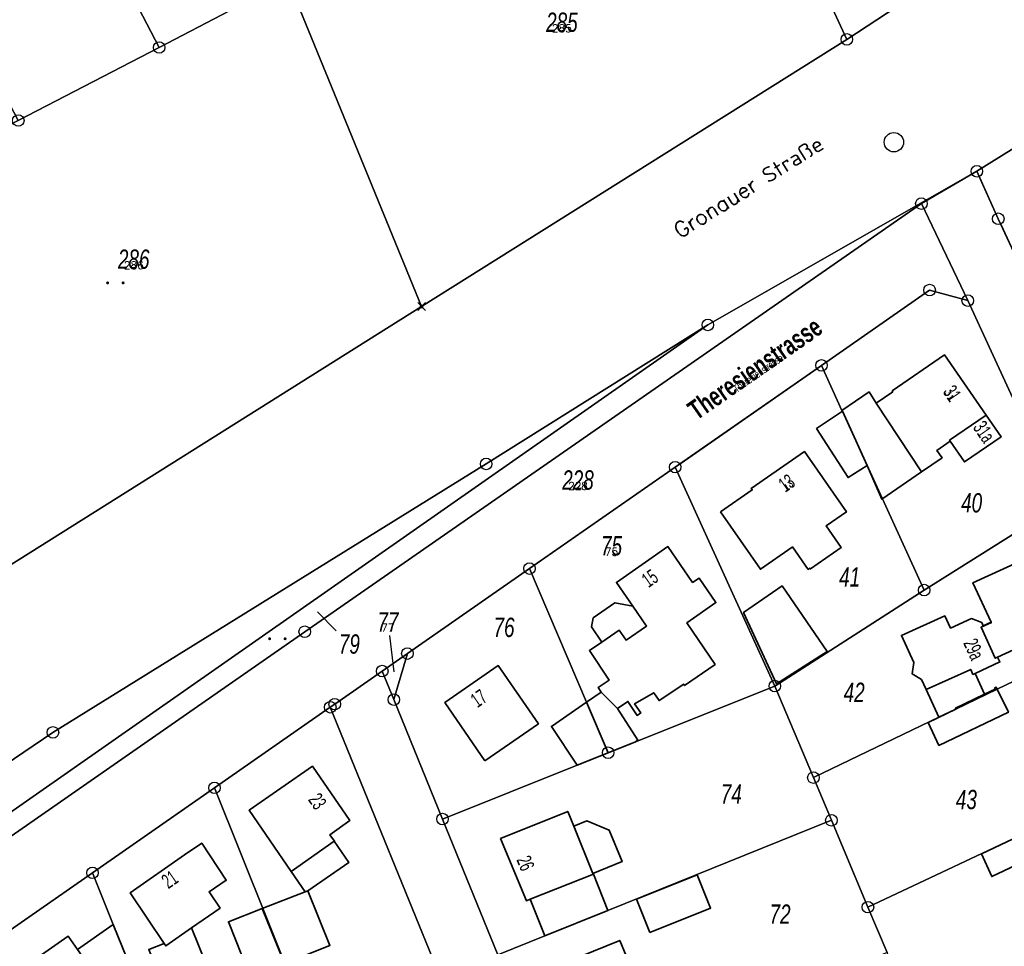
# Model space of a CAD drawing. Header units: metres. Extents: x 339653 to 341672, y 5744753 to 5747397.
# Tile 239 of 256: x 340869 to 340996, y 5746313 to 5746433. Entities that reach past the tile are written whole.
import ezdxf
from ezdxf.enums import TextEntityAlignment as Align

# ---------------------------------------------------------------- set-up
doc = ezdxf.new("R2010")
doc.units = ezdxf.units.M
doc.header["$LTSCALE"] = 0.03
doc.header["$PDMODE"] = 3
doc.header["$PDSIZE"] = 0.5
for name, color, linetype, lineweight in [('B-Beschriftung', 83, 'Continuous', 25), ('B-Flurstücksnummer', 83, 'Continuous', 25), ('B-Gebäude', 15, 'Continuous', 35), ('Flurstücke_Grenzpunkte', 7, 'Continuous', 25), ('Lagebezeichnungen', 7, 'Continuous', 25), ('Netzpunkte', 7, 'Continuous', 25), ('Siedlung', 7, 'Continuous', 25), ('Verkehr', 7, 'Continuous', 25)]:
    doc.layers.add(name, color=color, linetype=linetype, lineweight=lineweight)
doc.layers.add('B-Flurstück', color=83, linetype='Continuous')
doc.styles.add('FLURSTUECKSNUMMER', font='simplex.shx')
doc.styles.add('Flurstücksnummer - K 10 700', font='ariali.ttf', dxfattribs={"width": 0.7})
doc.styles.add('HAUSNUMMER', font='simplex.shx')
doc.styles.add('Hausnummern NRW', font='arial.ttf', dxfattribs={"width": 0.595})
doc.styles.add('Name - Bauwerken u. Einrichtungen - F 10', font='arialbd.ttf', dxfattribs={"width": 0.7})
doc.styles.add('STRASSENNAME_DKKM1000', font='simplex.shx')
doc.styles.add('Textart 8113', font='arial.ttf', dxfattribs={"width": 0.7})

# ---------------------------------------------------------------- blocks, each defined once
blk = doc.blocks.new('Gras')
for points in [[(-0.416667, 0.083333, -1), (-0.416667, -0.083333, -1)], [(0.416667, 0.083333, -1), (0.416667, -0.083333, -1)]]:
    blk.add_hatch(color=256).paths.add_polyline_path(points, flags=0)
blk = doc.blocks.new('S1600.8202')
at = {"lineweight": -2}
blk.add_circle((-0.000001, 0.000001), 0.5, dxfattribs=at)
blk = doc.blocks.new('Grenzpunkt mit Abmarkung (Marke)')
at = {"lineweight": -2}
blk.add_circle((0, 0), 0.499, dxfattribs=at)
blk = doc.blocks.new('Grenzpunkt. Abmarkung nach Quellenlage nicht zu spezifizieren')
at = {"lineweight": -2}
blk.add_hatch(color=256, dxfattribs=at).paths.add_polyline_path([(0, 0.165, -1), (0, -0.165, -1)], flags=0)
blk.add_point((0, 0), dxfattribs=at)

msp = doc.modelspace()

# ---------------------------------------------------------------- linework, layer by layer
at = {"layer": 'B-Flurstück', "color": 83}
for points in [[(340944.112, 5746498.516, 0), (340945.023, 5746496.558, 0), (340958.905, 5746466.508, 0), (340975.709, 5746430.13, 0), (340982.221, 5746434.404, 0), (340965.813, 5746469.983, 0), (340951.907, 5746500.135, 0), (340953.916, 5746505.35, 0), (340954.827, 5746507.694, 0), (340940.227, 5746499.79, 0), (340944.112, 5746498.516, 0)], [(340825.272, 5746308.076, 0), (340873.019, 5746340.454, 0), (340929.054, 5746375.192, 0), (340957.725, 5746393.174, 0), (340992.518, 5746413.062, 0), (341027.971, 5746435.131, 0), (341041.068, 5746443.604, 0), (341054.274, 5746452.054, 0), (341078.671, 5746470.326, 0), (341083.682, 5746474.08, 0), (341067.359, 5746486.632, 0), (341063.434, 5746489.651, 0), (341027.65, 5746464.228, 0), (341025.71, 5746462.955, 0), (340982.221, 5746434.404, 0), (340975.709, 5746430.13, 0), (340920.701, 5746395.567, 0), (340865.571, 5746360.932, 0), (340814.505, 5746326.703, 0), (340807.836, 5746322.231, 0), (340777.916, 5746300.517, 0)], [(340869.206, 5746462.791, 0), (340886.759, 5746429.084, 0), (340895.873, 5746433.811, 0), (340878.311, 5746467.534, 0), (340869.206, 5746462.791, 0)], [(340903.437, 5746437.734, 0), (340920.701, 5746395.567, 0), (340975.709, 5746430.13, 0), (340958.905, 5746466.508, 0), (340950.411, 5746462.099, 0), (340941.523, 5746457.491, 0), (340923.255, 5746448.014, 0), (340914.122, 5746443.277, 0), (340904.987, 5746438.538, 0), (340903.437, 5746437.734, 0)], [(340868.533, 5746419.629, 0), (340886.759, 5746429.084, 0), (340869.206, 5746462.791, 0), (340850.994, 5746453.306, 0), (340868.533, 5746419.629, 0)], [(340995.298, 5746406.916, 0), (340999.063, 5746398.757, 0), (340998.333, 5746401.678, 0), (340998.708, 5746404.674, 0), (341000.187, 5746407.254, 0), (341002.507, 5746409.138, 0), (341023.194, 5746420.307, 0), (341044.395, 5746429.171, 0), (341047.172, 5746430.347, 0), (341046.541, 5746431.717, 0), (341061.437, 5746436.391, 0), (341075.424, 5746441.719, 0), (341093.178, 5746448.482, 0), (341107.16, 5746453.808, 0), (341101.767, 5746461.922, 0), (341100.598, 5746463.682, 0), (341099.07, 5746462.658, 0), (341042.373, 5746440.763, 0), (341027.971, 5746435.131, 0), (340992.518, 5746413.062, 0), (340993.35, 5746411.224, 0), (340995.298, 5746406.916, 0)], [(340848.086, 5746409.023, 0), (340865.571, 5746360.932, 0), (340920.701, 5746395.567, 0), (340903.437, 5746437.734, 0), (340895.873, 5746433.811, 0), (340886.759, 5746429.084, 0), (340868.533, 5746419.629, 0), (340850.306, 5746410.174, 0), (340848.086, 5746409.023, 0)], [(340829.028, 5746300.195, 0), (340905.578, 5746353.477, 0), (340985.343, 5746408.877, 0), (340992.518, 5746413.062, 0), (340957.725, 5746393.174, 0), (340826.98, 5746301.795, 0), (340829.028, 5746300.195, 0)], [(341107.81, 5746163.311, 0), (341100.26, 5746179.656, 0), (341092.692, 5746196.042, 0), (341085.131, 5746212.41, 0), (341076.334, 5746231.463, 0), (341074.46, 5746235.512, 0), (341067.112, 5746251.403, 0), (341059.774, 5746267.294, 0), (341052.242, 5746283.604, 0), (341044.703, 5746299.929, 0), (341037.157, 5746316.269, 0), (341029.605, 5746332.623, 0), (341021.205, 5746350.812, 0), (341012.814, 5746368.981, 0), (341004.436, 5746387.122, 0), (340999.063, 5746398.757, 0), (340995.298, 5746406.916, 0), (340993.35, 5746411.224, 0), (340992.518, 5746413.062, 0), (340985.343, 5746408.877, 0), (340991.348, 5746396.326, 0)], [(340827.063, 5746294.153, 0), (340829.24, 5746288.234, 0), (340846.373, 5746300.166, 0), (340862.07, 5746311.098, 0), (340878.129, 5746322.282, 0), (340893.917, 5746333.277, 0), (340908.892, 5746343.707, 0), (340909.459, 5746344.102, 0), (340915.609, 5746348.385, 0), (340918.866, 5746350.653, 0), (340934.662, 5746361.653, 0), (340953.502, 5746374.771, 0), (340972.423, 5746387.945, 0), (340986.415, 5746397.687, 0), (340991.348, 5746396.326, 0), (340985.343, 5746408.877, 0), (340905.578, 5746353.477, 0), (340829.028, 5746300.195, 0), (340827.063, 5746294.153, 0)], [(340975.131, 5746382.016, 0), (340975.773, 5746380.609, 0), (340985.703, 5746358.864, 0), (341003.483, 5746370.046, 0), (340991.348, 5746396.326, 0), (340986.415, 5746397.687, 0), (340972.423, 5746387.945, 0), (340975.08, 5746382.124, 0), (340975.131, 5746382.016, 0)], [(340991.348, 5746396.326, 0), (341003.483, 5746370.046, 0), (341011.036, 5746353.69, 0), (341018.799, 5746336.88, 0), (341026.492, 5746320.226, 0), (341034.815, 5746302.209, 0), (341042.984, 5746284.528, 0), (341051.131, 5746266.892, 0), (341059.003, 5746249.855, 0), (341066.551, 5746233.516, 0), (341074.107, 5746217.214, 0), (341081.692, 5746200.848, 0), (341089.219, 5746184.5, 0), (341096.745, 5746168.152, 0), (341105.127, 5746150.002, 0)], [(340826.98, 5746301.795, 0), (340957.725, 5746393.174, 0), (340929.054, 5746375.192, 0), (340873.019, 5746340.454, 0), (340825.272, 5746308.076, 0)], [(340966.39, 5746346.453, 0), (340985.703, 5746358.864, 0), (340975.773, 5746380.609, 0), (340975.131, 5746382.016, 0), (340975.08, 5746382.124, 0), (340972.423, 5746387.945, 0), (340953.502, 5746374.771, 0), (340966.39, 5746346.453, 0)], [(340944.839, 5746337.827, 0), (340948.388, 5746339.247, 0), (340966.39, 5746346.453, 0), (340953.502, 5746374.771, 0), (340934.662, 5746361.653, 0), (340942.038, 5746344.383, 0), (340944.839, 5746337.827, 0)], [(340917.112, 5746344.694, 0), (340923.4, 5746329.244, 0), (340940.845, 5746336.228, 0), (340944.839, 5746337.827, 0), (340942.038, 5746344.383, 0), (340934.662, 5746361.653, 0), (340918.866, 5746350.653, 0), (340917.112, 5746344.694, 0)]]:
    msp.add_polyline3d(points, dxfattribs=at)
at = {"layer": 'B-Gebäude'}
for points in [[(340979.515, 5746383.076), (340981.648, 5746384.539), (340981.585, 5746384.629), (340988.336, 5746389.314), (340993.743, 5746381.504), (340988.991, 5746378.258), (340989.068, 5746378.144), (340987.347, 5746376.942), (340988.019, 5746375.998), (340985.364, 5746374.165)], [(340975.131, 5746382.016), (340975.08, 5746382.124), (340978.573, 5746384.511), (340979.515, 5746383.076), (340985.364, 5746374.165), (340980.243, 5746370.63), (340978.315, 5746374.972), (340975.773, 5746380.609)], [(340975.773, 5746380.609), (340978.315, 5746374.972), (340975.868, 5746373.426), (340971.803, 5746379.761), (340975.131, 5746382.016)], [(340989.068, 5746378.144), (340988.991, 5746378.258), (340993.743, 5746381.504), (340995.674, 5746378.715), (340990.911, 5746375.446)], [(340959.366, 5746368.996), (340963.474, 5746371.825), (340963.343, 5746372.014), (340970.224, 5746376.782), (340975.66, 5746368.977), (340973.021, 5746367.16), (340974.951, 5746364.358), (340970.985, 5746361.616), (340970.928, 5746361.698), (340970.704, 5746361.531), (340968.695, 5746364.45), (340968.62, 5746364.409), (340964.523, 5746361.567)], [(340946.027, 5746343.544), (340943.946, 5746345.667), (340943.544, 5746346.278), (340944.984, 5746347.224), (340942.4, 5746351.044), (340943.999, 5746352.147), (340946.248, 5746353.699), (340947.148, 5746352.395), (340949.801, 5746354.219), (340948.027, 5746356.787), (340945.907, 5746359.857), (340952.567, 5746364.489), (340955.754, 5746359.853), (340956.587, 5746360.427), (340958.774, 5746357.249), (340954.994, 5746354.629), (340958.662, 5746349.244), (340954.725, 5746346.517), (340954.601, 5746346.697), (340951.427, 5746344.563), (340950.736, 5746345.59), (340948.257, 5746344.14), (340949.049, 5746342.964), (340948.585, 5746342.652), (340947.396, 5746344.467)], [(340994.4, 5746354.662), (340994.383, 5746354.699), (340992.023, 5746359.807), (340999.956, 5746363.449), (341004.14, 5746354.299), (340995.212, 5746350.196), (340994.895, 5746350.05), (340993.07, 5746354.057)], [(340966.597, 5746346.737), (340962.343, 5746355.984), (340967.324, 5746359.415), (340973.171, 5746350.918)], [(340943.999, 5746352.147), (340942.659, 5746354.132), (340942.873, 5746355.265), (340945.709, 5746357.219), (340948.027, 5746356.787), (340949.801, 5746354.219), (340947.148, 5746352.395), (340946.248, 5746353.699)], [(340985.975, 5746345.983), (340985.382, 5746347.275), (340984.157, 5746348.023), (340984.358, 5746349.505), (340982.759, 5746352.99), (340988.401, 5746355.53), (340989.116, 5746353.94), (340991.83, 5746355.182), (340993.155, 5746354.655), (340993.356, 5746354.224), (340994.383, 5746354.699), (340994.4, 5746354.662), (340993.07, 5746354.057), (340994.895, 5746350.05), (340995.212, 5746350.196), (340995.499, 5746349.571), (340992.302, 5746348.085), (340992.023, 5746347.955), (340991.726, 5746348.593)], [(340928.87, 5746336.79), (340923.695, 5746344.302), (340930.627, 5746349.1), (340935.814, 5746341.572)], [(340987.613, 5746342.417), (340985.975, 5746345.983), (340991.726, 5746348.593), (340992.023, 5746347.955), (340992.302, 5746348.085), (340993.531, 5746345.41), (340989.76, 5746343.573), (340989.808, 5746343.473)], [(340942.038, 5746344.383), (340943.946, 5746345.667), (340946.027, 5746343.544), (340948.688, 5746339.452), (340948.388, 5746339.247), (340944.839, 5746337.827)], [(340993.531, 5746345.41), (340994.874, 5746346.066), (340994.814, 5746346.193), (340995.039, 5746346.302), (340995.16, 5746346.05), (340996.596, 5746343.064), (340987.606, 5746338.77), (340986.236, 5746341.732), (340989.808, 5746343.473), (340989.76, 5746343.573)], [(340940.845, 5746336.228), (340937.494, 5746341.227), (340942.038, 5746344.383), (340944.839, 5746337.827)], [(340909.384, 5746326.367), (340903.818, 5746322.468), (340898.398, 5746330.367), (340906.578, 5746336.063), (340911.424, 5746329.057), (340908.851, 5746327.217), (340909.425, 5746326.396)], [(340942.917, 5746322.098), (340934.727, 5746318.857), (340934.253, 5746318.67), (340930.923, 5746326.71), (340939.617, 5746330.224), (340940.384, 5746328.335), (340942.871, 5746322.209)], [(340940.384, 5746328.335), (340942.071, 5746329.019), (340944.97, 5746327.783), (340946.626, 5746323.727), (340942.871, 5746322.209)], [(341001.313, 5746328.631), (341003.127, 5746324.742), (341002.755, 5746324.567), (341002.308, 5746325.518), (340994.443, 5746321.789), (340993.139, 5746324.741)], [(340887.604, 5746312.816), (340887.392, 5746313.134), (340883.012, 5746319.705), (340890.045, 5746324.595), (340892.256, 5746326.133), (340895.436, 5746321.314), (340893.218, 5746319.835), (340894.63, 5746317.715), (340890.955, 5746315.153)], [(340905.66, 5746319.834), (340903.818, 5746322.468), (340909.384, 5746326.367), (340911.305, 5746323.625), (340905.968, 5746319.954)], [(340936.646, 5746314.125), (340934.727, 5746318.857), (340942.917, 5746322.098), (340944.789, 5746317.411)], [(340950.216, 5746314.568), (340948.481, 5746318.859), (340956.341, 5746322.03), (340958.078, 5746317.727)], [(340905.66, 5746319.834), (340905.968, 5746319.954), (340908.838, 5746312.882), (340902.971, 5746310.528), (340901.117, 5746315.149), (340900.074, 5746317.666)], [(340897.444, 5746303.982), (340894.866, 5746310.553), (340897.459, 5746311.57), (340895.705, 5746315.938), (340900.074, 5746317.666), (340902.971, 5746310.528), (340900.165, 5746309.413), (340901.669, 5746305.613)], [(340879.554, 5746306.487), (340880.054, 5746306.838), (340876.183, 5746312.35), (340880.816, 5746315.611), (340882.57, 5746311.256), (340884.162, 5746307.302), (340880.695, 5746304.862)], [(340887.392, 5746313.134), (340887.604, 5746312.816), (340890.955, 5746315.153), (340893.934, 5746307.8), (340893.449, 5746307.607), (340888.713, 5746305.724), (340888.153, 5746305.501), (340885.411, 5746312.362)], [(340875.838, 5746303.881), (340878.725, 5746299.767), (340878.799, 5746299.66), (340872.866, 5746295.412), (340869.692, 5746300.002), (340870.92, 5746300.865), (340866.021, 5746307.833), (340874.965, 5746314.084), (340876.183, 5746312.35), (340880.054, 5746306.838), (340879.554, 5746306.487)], [(340940.951, 5746302.102), (340937.723, 5746310.008), (340946.34, 5746313.525), (340947.97, 5746309.541), (340952.157, 5746311.226), (340954.984, 5746304.279), (340950.589, 5746302.501), (340949.372, 5746305.508)]]:
    msp.add_lwpolyline(points, close=True, dxfattribs=at)
msp.add_lwpolyline([(340905.968, 5746319.954), (340911.305, 5746323.625)], dxfattribs=at)
for points in [[(340979.515, 5746383.076, 0), (340985.364, 5746374.165, 0), (340988.019, 5746375.998, 0), (340987.347, 5746376.942, 0), (340989.068, 5746378.144, 0), (340988.991, 5746378.258, 0), (340993.743, 5746381.504, 0), (340988.336, 5746389.314, 0), (340981.585, 5746384.629, 0), (340981.648, 5746384.539, 0), (340979.515, 5746383.076, 0)], [(340979.515, 5746383.076, 0), (340985.364, 5746374.165, 0), (340988.019, 5746375.998, 0), (340987.347, 5746376.942, 0), (340989.068, 5746378.144, 0), (340988.991, 5746378.258, 0), (340993.743, 5746381.504, 0), (340988.336, 5746389.314, 0), (340981.585, 5746384.629, 0), (340981.648, 5746384.539, 0), (340979.515, 5746383.076, 0)], [(340975.131, 5746382.016, 0), (340975.773, 5746380.609, 0), (340978.315, 5746374.972, 0), (340980.243, 5746370.63, 0), (340985.364, 5746374.165, 0), (340979.515, 5746383.076, 0), (340978.573, 5746384.511, 0), (340975.08, 5746382.124, 0), (340975.131, 5746382.016, 0)], [(340975.131, 5746382.016, 0), (340975.773, 5746380.609, 0), (340978.315, 5746374.972, 0), (340980.243, 5746370.63, 0), (340985.364, 5746374.165, 0), (340979.515, 5746383.076, 0), (340978.573, 5746384.511, 0), (340975.08, 5746382.124, 0), (340975.131, 5746382.016, 0)], [(340978.315, 5746374.972, 0), (340975.773, 5746380.609, 0), (340975.131, 5746382.016, 0), (340971.803, 5746379.761, 0), (340975.868, 5746373.426, 0), (340978.315, 5746374.972, 0)], [(340978.315, 5746374.972, 0), (340975.773, 5746380.609, 0), (340975.131, 5746382.016, 0), (340971.803, 5746379.761, 0), (340975.868, 5746373.426, 0), (340978.315, 5746374.972, 0)], [(340989.068, 5746378.144, 0), (340990.911, 5746375.446, 0), (340995.674, 5746378.715, 0), (340993.743, 5746381.504, 0), (340988.991, 5746378.258, 0), (340989.068, 5746378.144, 0)], [(340989.068, 5746378.144, 0), (340990.911, 5746375.446, 0), (340995.674, 5746378.715, 0), (340993.743, 5746381.504, 0), (340988.991, 5746378.258, 0), (340989.068, 5746378.144, 0)], [(340959.366, 5746368.996, 0), (340964.523, 5746361.567, 0), (340968.62, 5746364.409, 0), (340968.695, 5746364.45, 0), (340970.704, 5746361.531, 0), (340970.928, 5746361.698, 0), (340970.985, 5746361.616, 0), (340974.951, 5746364.358, 0), (340973.021, 5746367.16, 0), (340975.66, 5746368.977, 0), (340970.224, 5746376.782, 0), (340963.343, 5746372.014, 0), (340963.474, 5746371.825, 0), (340959.366, 5746368.996, 0)], [(340959.366, 5746368.996, 0), (340964.523, 5746361.567, 0), (340968.62, 5746364.409, 0), (340968.695, 5746364.45, 0), (340970.704, 5746361.531, 0), (340970.928, 5746361.698, 0), (340970.985, 5746361.616, 0), (340974.951, 5746364.358, 0), (340973.021, 5746367.16, 0), (340975.66, 5746368.977, 0), (340970.224, 5746376.782, 0), (340963.343, 5746372.014, 0), (340963.474, 5746371.825, 0), (340959.366, 5746368.996, 0)]]:
    msp.add_polyline3d(points, dxfattribs=at)
at = {"layer": 'Flurstücke_Grenzpunkte', "color": 83}
for p, q in [((340909.643, 5746353.601), (340907.229, 5746356.065)), ((340916.561, 5746352.996), (340917.124, 5746348.274))]:
    msp.add_line(p, q, dxfattribs=at)
for points in [[(340945.023, 5746496.558), (340944.112, 5746498.516), (340940.227, 5746499.79), (340954.827, 5746507.694), (340953.916, 5746505.35), (340951.907, 5746500.135), (340965.813, 5746469.983), (340982.221, 5746434.404), (340975.709, 5746430.13), (340958.905, 5746466.508)], [(340886.759, 5746429.084), (340869.206, 5746462.791), (340878.311, 5746467.534), (340895.873, 5746433.811)], [(340920.701, 5746395.567), (340903.437, 5746437.734), (340904.987, 5746438.538), (340914.122, 5746443.277), (340923.255, 5746448.014), (340941.523, 5746457.491), (340950.411, 5746462.099), (340958.905, 5746466.508), (340975.709, 5746430.13)], [(340868.533, 5746419.629), (340850.994, 5746453.306), (340869.206, 5746462.791), (340886.759, 5746429.084)], [(340995.913, 5746405.579), (340995.298, 5746406.916), (340992.518, 5746413.062), (341027.971, 5746435.131), (341042.373, 5746440.763), (341099.07, 5746462.658), (341100.598, 5746463.682), (341107.169, 5746453.699), (341093.164, 5746448.384), (341075.419, 5746441.646), (341061.447, 5746436.346), (341046.537, 5746431.706), (341047.167, 5746430.329), (341044.396, 5746429.163), (341023.196, 5746420.301), (341002.507, 5746409.137), (341000.187, 5746407.253), (340998.708, 5746404.673), (340998.332, 5746401.677), (340999.061, 5746398.755)], [(340865.571, 5746360.932), (340848.086, 5746409.023), (340850.306, 5746410.174), (340868.533, 5746419.629), (340886.759, 5746429.084), (340895.873, 5746433.811), (340903.437, 5746437.734), (340920.701, 5746395.567)], [(340905.578, 5746353.477), (340829.028, 5746300.195), (340826.98, 5746301.795), (340957.725, 5746393.174), (340992.518, 5746413.062), (340985.343, 5746408.877)], [(340827.063, 5746294.153), (340829.028, 5746300.195), (340905.578, 5746353.477), (340985.343, 5746408.877), (340991.348, 5746396.326), (340986.415, 5746397.687), (340972.423, 5746387.945), (340954.256, 5746375.296), (340953.502, 5746374.771), (340934.662, 5746361.653), (340918.866, 5746350.653), (340915.609, 5746348.385), (340909.459, 5746344.102), (340908.892, 5746343.707), (340893.917, 5746333.277), (340878.129, 5746322.282), (340862.07, 5746311.098), (340846.373, 5746300.166), (340829.24, 5746288.234)], [(340975.773, 5746380.609), (340975.131, 5746382.016), (340975.08, 5746382.124), (340972.423, 5746387.945), (340986.415, 5746397.687), (340991.348, 5746396.326), (341003.483, 5746370.046), (340985.703, 5746358.864)], [(340966.39, 5746346.453), (340953.502, 5746374.771), (340954.256, 5746375.296), (340972.423, 5746387.945), (340975.08, 5746382.124), (340975.131, 5746382.016), (340975.773, 5746380.609), (340985.703, 5746358.864)], [(340948.388, 5746339.247), (340944.839, 5746337.827), (340942.038, 5746344.383), (340934.662, 5746361.653), (340953.502, 5746374.771), (340966.39, 5746346.453)], [(340987.613, 5746342.417), (340971.376, 5746334.603), (340966.39, 5746346.453), (340985.703, 5746358.864), (341003.483, 5746370.046), (341011.036, 5746353.69), (340995.16, 5746346.05), (340989.808, 5746343.473)], [(340923.4, 5746329.244), (340917.112, 5746344.694), (340918.866, 5746350.653), (340934.662, 5746361.653), (340942.038, 5746344.383), (340944.839, 5746337.827), (340940.845, 5746336.228)], [(340973.701, 5746329.078), (340971.376, 5746334.603), (340987.613, 5746342.417), (340989.808, 5746343.473), (340995.16, 5746346.05), (341011.036, 5746353.69), (341018.799, 5746336.88), (341006.735, 5746331.188), (341001.313, 5746328.631), (340978.431, 5746317.835)], [(340917.112, 5746344.694), (340915.609, 5746348.385), (340918.866, 5746350.653)], [(340930.555, 5746311.667), (340923.4, 5746329.244), (340940.845, 5746336.228), (340944.839, 5746337.827), (340948.388, 5746339.247), (340966.39, 5746346.453), (340971.376, 5746334.603), (340973.701, 5746329.078), (340944.789, 5746317.411), (340936.646, 5746314.125)], [(340924.362, 5746305.748), (340907.643, 5746299.073), (340893.917, 5746333.277), (340908.892, 5746343.707)], [(340980.904, 5746311.96), (340978.431, 5746317.835), (341001.313, 5746328.631), (341006.735, 5746331.188), (341018.799, 5746336.88), (341026.492, 5746320.226), (340985.424, 5746301.216)], [(340907.643, 5746299.073), (340891.995, 5746287.851), (340885.338, 5746304.381), (340884.162, 5746307.302), (340882.57, 5746311.256), (340880.816, 5746315.611), (340878.129, 5746322.282), (340893.917, 5746333.277)], [(340937.747, 5746293.998), (340930.555, 5746311.667), (340936.646, 5746314.125), (340944.789, 5746317.411), (340973.701, 5746329.078), (340978.431, 5746317.835), (340980.904, 5746311.96)], [(340883.65, 5746281.867), (340875.989, 5746276.373), (340862.07, 5746311.098), (340878.129, 5746322.282), (340880.816, 5746315.611), (340882.57, 5746311.256), (340884.162, 5746307.302), (340885.338, 5746304.381), (340891.995, 5746287.851)]]:
    msp.add_lwpolyline(points, close=True, dxfattribs=at)
for points in [[(340777.916, 5746300.517), (340807.836, 5746322.231), (340814.505, 5746326.703), (340865.571, 5746360.932), (340920.701, 5746395.567), (340975.709, 5746430.13), (340982.221, 5746434.404), (341025.71, 5746462.955), (341027.65, 5746464.228), (341063.434, 5746489.651), (341065.962, 5746487.707), (341067.359, 5746486.632), (341083.682, 5746474.08), (341081.656, 5746472.562), (341078.671, 5746470.326), (341054.274, 5746452.054), (341041.068, 5746443.604), (341027.971, 5746435.131), (340992.518, 5746413.062), (340957.725, 5746393.174), (340929.054, 5746375.192), (340873.019, 5746340.454), (340825.272, 5746308.076)], [(341034.815, 5746302.209), (341026.492, 5746320.226), (341018.799, 5746336.88), (341011.036, 5746353.69), (341003.483, 5746370.046), (340991.348, 5746396.326), (340985.343, 5746408.877), (340992.518, 5746413.062), (340995.298, 5746406.916), (340995.913, 5746405.579), (340999.061, 5746398.755), (341004.44, 5746387.116), (341012.82, 5746368.97), (341021.2, 5746350.795), (341029.591, 5746332.64), (341037.129, 5746316.311), (341044.677, 5746299.972)], [(340825.272, 5746308.076), (340873.019, 5746340.454), (340929.054, 5746375.192), (340957.725, 5746393.174), (340826.98, 5746301.795)], [(340924.362, 5746305.748), (340908.892, 5746343.707), (340909.459, 5746344.102), (340915.609, 5746348.385), (340917.112, 5746344.694), (340923.4, 5746329.244), (340930.555, 5746311.667)]]:
    msp.add_lwpolyline(points, dxfattribs=at)
at = {"layer": 'Siedlung', "color": 83}
for points in [[(340850.994, 5746453.306), (340869.206, 5746462.791), (340878.311, 5746467.534), (340887.416, 5746472.276), (340896.541, 5746477.028), (340905.669, 5746481.781), (340923.923, 5746491.288), (340932.812, 5746495.909), (340939.889, 5746499.604), (340940.227, 5746499.79), (340944.112, 5746498.516), (340945.023, 5746496.558), (340958.905, 5746466.508), (340950.411, 5746462.099), (340941.523, 5746457.491), (340923.255, 5746448.014), (340914.122, 5746443.277), (340904.987, 5746438.538), (340903.437, 5746437.734), (340895.873, 5746433.811), (340886.759, 5746429.084), (340868.533, 5746419.629)], [(340930.555, 5746311.667), (340923.4, 5746329.244), (340917.112, 5746344.694), (340915.609, 5746348.385), (340918.866, 5746350.653), (340934.662, 5746361.653), (340953.502, 5746374.771), (340954.256, 5746375.296), (340972.423, 5746387.945), (340986.415, 5746397.687), (340991.348, 5746396.326), (341003.483, 5746370.046), (341011.036, 5746353.69), (341018.799, 5746336.88), (341026.492, 5746320.226), (341034.815, 5746302.209)], [(340862.07, 5746311.098), (340878.129, 5746322.282), (340893.917, 5746333.277), (340908.892, 5746343.707), (340924.362, 5746305.748)]]:
    msp.add_lwpolyline(points, dxfattribs=at)
for points in [[(340794.644, 5746381.305), (340815.924, 5746392.341), (340833.115, 5746401.258), (340841.71, 5746405.716), (340848.086, 5746409.023), (340850.306, 5746410.174), (340868.533, 5746419.629), (340886.759, 5746429.084), (340895.873, 5746433.811), (340903.437, 5746437.734), (340904.987, 5746438.538), (340914.122, 5746443.277), (340923.255, 5746448.014), (340941.523, 5746457.491), (340950.411, 5746462.099), (340958.905, 5746466.508), (340975.709, 5746430.13), (340920.701, 5746395.567), (340865.571, 5746360.932), (340814.505, 5746326.703)], [(340826.98, 5746301.795), (340957.725, 5746393.174), (340992.518, 5746413.062), (340985.343, 5746408.877), (340905.578, 5746353.477), (340829.028, 5746300.195)]]:
    msp.add_lwpolyline(points, close=True, dxfattribs=at)
at = {"layer": 'Verkehr', "color": 83}
for points in [[(340944.112, 5746498.516), (340940.227, 5746499.79), (340954.827, 5746507.694), (340953.916, 5746505.35), (340951.907, 5746500.135), (340965.813, 5746469.983), (340982.221, 5746434.404), (340975.709, 5746430.13), (340958.905, 5746466.508), (340945.023, 5746496.558)], [(340995.298, 5746406.916), (340992.518, 5746413.062), (341027.971, 5746435.131), (341042.373, 5746440.763), (341099.07, 5746462.658), (341100.598, 5746463.682), (341107.169, 5746453.699), (341093.164, 5746448.384), (341075.419, 5746441.646), (341061.447, 5746436.346), (341046.537, 5746431.706), (341047.167, 5746430.329), (341044.396, 5746429.163), (341023.196, 5746420.301), (341002.507, 5746409.137), (341000.187, 5746407.253), (340998.708, 5746404.673), (340998.332, 5746401.677), (340999.061, 5746398.755), (340995.913, 5746405.579)], [(340829.24, 5746288.234), (340827.063, 5746294.153), (340829.028, 5746300.195), (340905.578, 5746353.477), (340985.343, 5746408.877), (340991.348, 5746396.326), (340986.415, 5746397.687), (340972.423, 5746387.945), (340954.256, 5746375.296), (340953.502, 5746374.771), (340934.662, 5746361.653), (340918.866, 5746350.653), (340915.609, 5746348.385), (340909.459, 5746344.102), (340908.892, 5746343.707), (340893.917, 5746333.277), (340878.129, 5746322.282), (340862.07, 5746311.098), (340846.373, 5746300.166)]]:
    msp.add_lwpolyline(points, close=True, dxfattribs=at)
for points in [[(341027.971, 5746435.131), (340992.518, 5746413.062), (340957.725, 5746393.174), (340929.054, 5746375.192), (340873.019, 5746340.454), (340825.272, 5746308.076)], [(340865.571, 5746360.932), (340920.701, 5746395.567), (340975.709, 5746430.13), (340982.221, 5746434.404)], [(341034.815, 5746302.209), (341026.492, 5746320.226), (341018.799, 5746336.88), (341011.036, 5746353.69), (341003.483, 5746370.046), (340991.348, 5746396.326), (340985.343, 5746408.877), (340992.518, 5746413.062), (340995.298, 5746406.916), (340995.913, 5746405.579), (340999.061, 5746398.755), (341004.44, 5746387.116), (341012.82, 5746368.97), (341021.2, 5746350.795), (341029.591, 5746332.64), (341037.129, 5746316.311), (341044.677, 5746299.972)], [(340825.272, 5746308.076), (340873.019, 5746340.454), (340929.054, 5746375.192), (340957.725, 5746393.174), (340826.98, 5746301.795)], [(340924.362, 5746305.748), (340908.892, 5746343.707), (340909.459, 5746344.102), (340915.609, 5746348.385), (340917.112, 5746344.694), (340923.4, 5746329.244), (340930.555, 5746311.667)]]:
    msp.add_lwpolyline(points, dxfattribs=at)

# ---------------------------------------------------------------- block references
at = {"layer": 'Flurstücke_Grenzpunkte', "color": 83, "xscale": 1.5, "yscale": 1.5, "zscale": 1.5}
for name, p in [('Grenzpunkt mit Abmarkung (Marke)', (340975.709, 5746430.13)), ('Grenzpunkt mit Abmarkung (Marke)', (340886.759, 5746429.084)), ('Grenzpunkt mit Abmarkung (Marke)', (340868.533, 5746419.629)), ('Grenzpunkt mit Abmarkung (Marke)', (340992.518, 5746413.062)), ('Grenzpunkt mit Abmarkung (Marke)', (340985.343, 5746408.877)), ('Grenzpunkt mit Abmarkung (Marke)', (340995.298, 5746406.916)), ('Grenzpunkt mit Abmarkung (Marke)', (340986.415, 5746397.687)), ('Grenzpunkt mit Abmarkung (Marke)', (340991.348, 5746396.326)), ('Grenzpunkt. Abmarkung nach Quellenlage nicht zu spezifizieren', (340920.701, 5746395.567)), ('Grenzpunkt mit Abmarkung (Marke)', (340957.725, 5746393.174)), ('Grenzpunkt mit Abmarkung (Marke)', (340972.423, 5746387.945)), ('Grenzpunkt mit Abmarkung (Marke)', (340929.054, 5746375.192)), ('Grenzpunkt mit Abmarkung (Marke)', (340953.502, 5746374.771)), ('Grenzpunkt mit Abmarkung (Marke)', (340934.662, 5746361.653)), ('Grenzpunkt mit Abmarkung (Marke)', (340985.703, 5746358.864)), ('Grenzpunkt mit Abmarkung (Marke)', (340905.578, 5746353.477)), ('Grenzpunkt mit Abmarkung (Marke)', (340918.866, 5746350.653)), ('Grenzpunkt mit Abmarkung (Marke)', (340915.609, 5746348.385)), ('Grenzpunkt mit Abmarkung (Marke)', (340966.39, 5746346.453)), ('Grenzpunkt mit Abmarkung (Marke)', (340908.892, 5746343.707)), ('Grenzpunkt mit Abmarkung (Marke)', (340909.459, 5746344.102)), ('Grenzpunkt mit Abmarkung (Marke)', (340917.112, 5746344.694)), ('Grenzpunkt mit Abmarkung (Marke)', (340873.019, 5746340.454)), ('Grenzpunkt mit Abmarkung (Marke)', (340944.839, 5746337.827)), ('Grenzpunkt mit Abmarkung (Marke)', (340971.376, 5746334.603)), ('Grenzpunkt mit Abmarkung (Marke)', (340893.917, 5746333.277)), ('Grenzpunkt mit Abmarkung (Marke)', (340923.4, 5746329.244)), ('Grenzpunkt mit Abmarkung (Marke)', (340973.701, 5746329.078)), ('Grenzpunkt mit Abmarkung (Marke)', (340878.129, 5746322.282)), ('Grenzpunkt mit Abmarkung (Marke)', (340978.431, 5746317.835))]:
    msp.add_blockref(name, p, dxfattribs=at)
at = {"layer": 'Netzpunkte', "color": 83, "xscale": 2.5, "yscale": 2.5, "zscale": 2.5}
msp.add_blockref('S1600.8202', (340981.789, 5746416.823), dxfattribs=at)
at = {"layer": 'Siedlung', "color": 83, "xscale": 2.4, "yscale": 2.4, "zscale": 2.4}
for p in [(340881.088, 5746398.616), (340902.044, 5746352.564)]:
    msp.add_blockref('Gras', p, dxfattribs=at)

# ---------------------------------------------------------------- texts
at = {"layer": 'B-Beschriftung', "color": 83, "style": 'STRASSENNAME_DKKM1000'}
msp.add_text('Gronauer Straße', height=2, rotation=32, dxfattribs=at).set_placement((340963.838, 5746409.671), align=Align.BOTTOM_CENTER)
at = {"layer": 'B-Flurstücksnummer', "color": 83, "char_height": 1, "attachment_point": 8, "style": 'FLURSTUECKSNUMMER'}
for s, insert in [('285', (340938.85, 5746431.064)), ('286', (340883.466, 5746400.405)), ('228', (340940.935, 5746371.83)), ('75', (340945.27, 5746363.317)), ('77', (340916.352, 5746353.496))]:
    msp.add_mtext(s, dxfattribs=dict(at, insert=insert))
at = {"layer": 'B-Gebäude', "style": 'HAUSNUMMER'}
for s, rotation, p in [('31', 305, (340988.53, 5746383.764)), ('13', 35, (340968.473, 5746371.919))]:
    msp.add_text(s, height=0.7, rotation=rotation, dxfattribs=at).set_placement(p, align=Align.BOTTOM_CENTER)
at = {"layer": 'Flurstücke_Grenzpunkte', "color": 83, "char_height": 2.5, "attachment_point": 8, "line_spacing_factor": 0.69, "style": 'Flurstücksnummer - K 10 700'}
for s, insert in [('285', (340938.85, 5746431.064)), ('286', (340883.466, 5746400.405)), ('228', (340940.935, 5746371.83)), ('40', (340991.846, 5746368.876)), ('75', (340945.27, 5746363.317)), ('41', (340976.072, 5746359.323)), ('77', (340916.352, 5746353.496)), ('76', (340931.366, 5746352.756)), ('79', (340911.357, 5746350.601)), ('42', (340976.658, 5746344.388)), ('74', (340960.76, 5746331.225)), ('43', (340991.166, 5746330.481)), ('72', (340967.07, 5746315.69))]:
    msp.add_mtext(s, dxfattribs=dict(at, insert=insert))
at = {"layer": 'Lagebezeichnungen', "color": 83, "attachment_point": 8, "line_spacing_factor": 0.69}
for s, insert, char_height, rotation, style in [('Theresienstrasse', (340964.55, 5746386.499), 2.5, 34.84798, 'Name - Bauwerken u. Einrichtungen - F 10'), ('Theresienstrasse', (340964.55, 5746386.499), 1, 34.84798, 'Textart 8113'), ('31', (340988.53, 5746383.764), 1.9, 304.71299, 'Hausnummern NRW'), ('31a', (340992.673, 5746378.795), 1.9, 304.72201, 'Hausnummern NRW'), ('13', (340968.473, 5746371.919), 1.9, 34.74, 'Hausnummern NRW'), ('15', (340950.785, 5746359.596), 1.9, 34.84798, 'Hausnummern NRW'), ('29a', (340991.253, 5746350.81), 1.9, 294.50697, 'Hausnummern NRW'), ('17', (340928.639, 5746344.076), 1.9, 34.74898, 'Hausnummern NRW'), ('23', (340906.441, 5746330.986), 1.9, 304.65002, 'Hausnummern NRW'), ('26', (340933.256, 5746323.15), 1.9, 292.545, 'Hausnummern NRW'), ('21', (340888.668, 5746320.65), 1.9, 34.83004, 'Hausnummern NRW')]:
    msp.add_mtext(s, dxfattribs=dict(at, insert=insert, char_height=char_height, rotation=rotation, style=style))

doc.saveas('drawing.dxf')
